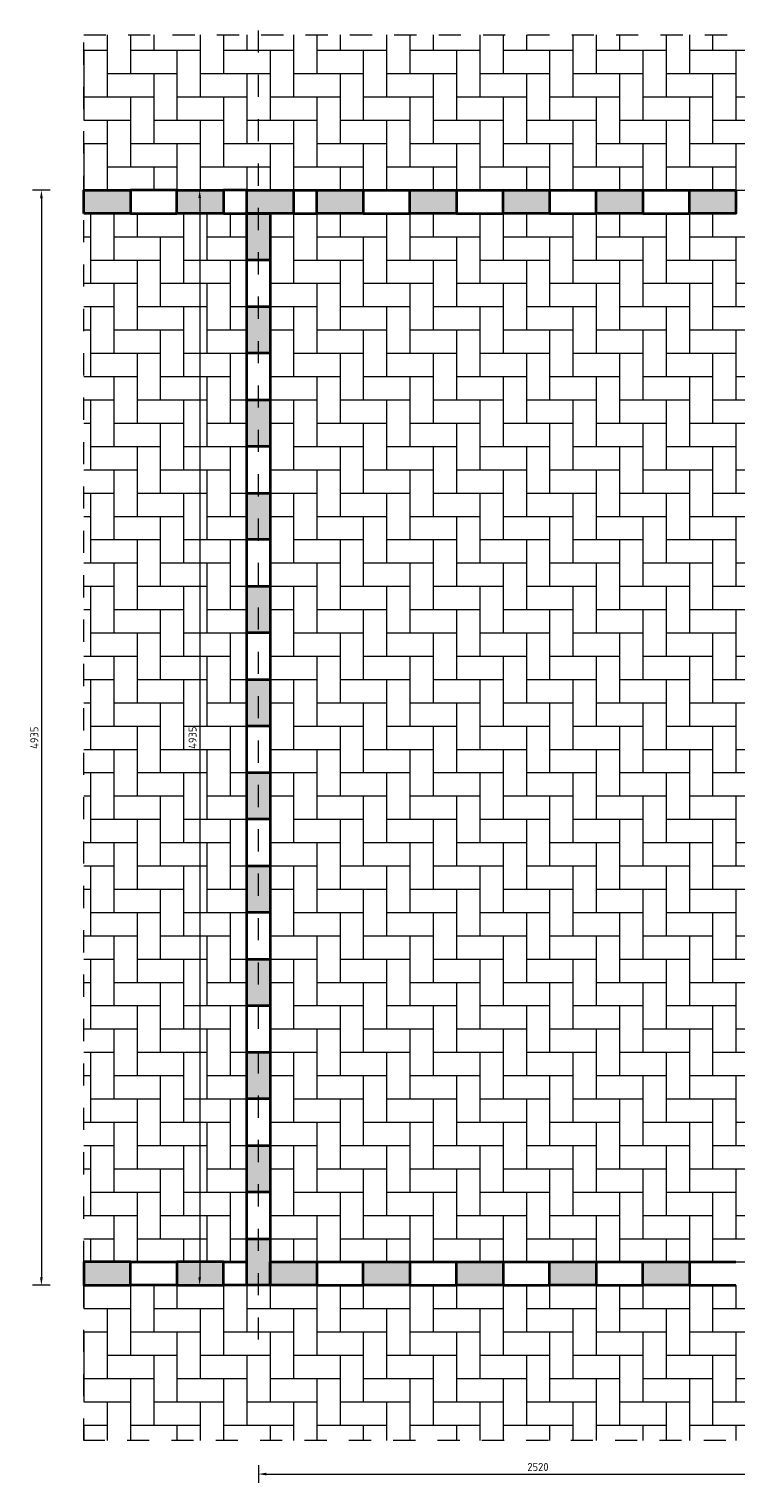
# Model space of a CAD drawing. Header units: metres. Extents: x 97967 to 197304, y 436003 to 872588.
# Tile 14 of 15: x 98655.95 to 98659.14, y 436295.37 to 436301.92. Entities that reach past the tile are written whole.
import ezdxf

# ---------------------------------------------------------------- set-up
doc = ezdxf.new("R2010")
doc.units = ezdxf.units.M
doc.linetypes.add('ZZ-AFBREEK-SO', pattern=[7, 4, -1, 1, -1])
for name, color, linetype, lineweight in [('B-RO-OG-BEBOUWING-V', 254, 'Continuous', 18), ('N-WE-VH-M-20', 7, 'Continuous', 18), ('N-WE-VH-OPENVERHARDING_BETONSTRAATSTEEN-A', 3, 'Continuous', 18), ('N-WE-VH-OPENVERHARDING_BETONSTRAATSTEEN-G', 90, 'Continuous', 35), ('X-XX-AL-AFBREEKLIJN-G', 7, 'ZZ-AFBREEK-SO', 18)]:
    doc.layers.add(name, color=color, linetype=linetype, lineweight=lineweight)
doc.styles.add('NLCS-ISO-M20-T18', font='NLCS-ISO.ttf', dxfattribs={"height": 0.036})
doc.dimstyles.new('NLCS-M20-T18-PIJL_L3_H0', dxfattribs={"dimscale": 0.02, "dimtxt": 0.036, "dimasz": 1.8, "dimexe": 2, "dimexo": 2, "dimgap": 0.7, "dimtad": 1, "dimdec": 0, "dimlfac": 1000, "dimzin": 0, "dimdsep": 46, "dimtxsty": 'NLCS-ISO-M20-T18', "dimcen": 0, "dimdle": 2, "dimclrd": 256, "dimclre": 256, "dimclrt": 1, "dimadec": 0, "dimazin": 0, "dimtfac": 1, "dimtdec": 0, "dimtofl": 0, "dimtmove": 0, "dimatfit": 3, "dimfxl": 2, "dimfxlon": 1, "dimtfillclr": 256, "dimtolj": 1, "dimtzin": 0, "dimlwd": -1, "dimlwe": -1, "dimarcsym": 0})

# ---------------------------------------------------------------- blocks, each defined once
blk = doc.blocks.new('BSS')
at = {"layer": 'B-RO-OG-BEBOUWING-V', "ltscale": 0.2, "transparency": 33554687}
h = blk.add_hatch(color=9, dxfattribs=at)
h.dxf.hatch_style = 1
h.paths.add_polyline_path([(0.0525, 0.21), (-0.0525, 0.21), (-0.0525, 0), (0.0525, 0)])
at = {"layer": 'N-WE-VH-OPENVERHARDING_BETONSTRAATSTEEN-G', "ltscale": 0.2}
blk.add_lwpolyline([(-0.0525, 0.21), (0.0525, 0.21), (0.0525, 0), (-0.0525, 0)], close=True, dxfattribs=at)
blk = doc.blocks.new('*U116')
at = {"layer": 'N-WE-VH-OPENVERHARDING_BETONSTRAATSTEEN-G'}
blk.add_blockref('BSS', (0, -0.105), dxfattribs=at)
blk = doc.blocks.new('*U117')
at = {"layer": 'N-WE-VH-OPENVERHARDING_BETONSTRAATSTEEN-G', "color": 0, "linetype": 'ByBlock', "lineweight": -2, "transparency": 16777216}
for p in [(0, 0), (0, -0.42), (0, -0.84), (0, -1.26), (0, -1.68), (0, -2.1), (0, -2.52), (0, -2.94), (0, -3.36), (0, -3.78), (0, -4.2), (0, -4.62)]:
    blk.add_blockref('*U116', p, dxfattribs=at)
blk = doc.blocks.new('*D120')
at = {"layer": 'Defpoints', "color": 0, "ltscale": 0.2, "transparency": 16777216}
for p in [(98656.9871, 436295.6032), (98659.5071, 436295.6032), (98659.5071, 436295.4065)]:
    blk.add_point(p, dxfattribs=at)
at = {"layer": 'N-WE-VH-M-20', "ltscale": 0.2, "transparency": 16777216}
for p, q in [((98656.9871, 436295.4465), (98656.9871, 436295.3665)), ((98659.5071, 436295.4465), (98659.5071, 436295.3665)), ((98657.0231, 436295.4065), (98659.4711, 436295.4065))]:
    blk.add_line(p, q, dxfattribs=at)
for points in [[(98657.0231, 436295.4125), (98657.0231, 436295.4005), (98656.9871, 436295.4065)], [(98659.4711, 436295.4125), (98659.4711, 436295.4005), (98659.5071, 436295.4065)]]:
    blk.add_solid(points, dxfattribs=at)
at = {"layer": 'N-WE-VH-M-20', "color": 1, "ltscale": 0.2, "transparency": 16777216, "insert": (98658.2471, 436295.4385), "char_height": 0.036, "attachment_point": 5, "style": 'NLCS-ISO-M20-T18'}
blk.add_mtext('\\A1;2520', dxfattribs=at)
blk = doc.blocks.new('*D121')
at = {"layer": 'Defpoints', "color": 0, "ltscale": 0.2, "transparency": 16777216}
for p in [(98656.9998, 436301.1921), (98656.7221, 436296.2571), (98656.9998, 436296.2571)]:
    blk.add_point(p, dxfattribs=at)
at = {"layer": 'N-WE-VH-M-20', "ltscale": 0.2, "transparency": 16777216}
for p, q in [((98656.7621, 436301.1921), (98656.6821, 436301.1921)), ((98656.7221, 436301.1561), (98656.7221, 436296.2931)), ((98656.7621, 436296.2571), (98656.6821, 436296.2571))]:
    blk.add_line(p, q, dxfattribs=at)
for points in [[(98656.7161, 436301.1561), (98656.7281, 436301.1561), (98656.7221, 436301.1921)], [(98656.7161, 436296.2931), (98656.7281, 436296.2931), (98656.7221, 436296.2571)]]:
    blk.add_solid(points, dxfattribs=at)
at = {"layer": 'N-WE-VH-M-20', "color": 1, "ltscale": 0.2, "transparency": 16777216, "insert": (98656.6901, 436298.7246), "char_height": 0.036, "attachment_point": 5, "rotation": 90, "style": 'NLCS-ISO-M20-T18'}
blk.add_mtext('\\A1;4935', dxfattribs=at)
blk = doc.blocks.new('*D134')
at = {"layer": 'Defpoints', "color": 0, "ltscale": 0.2, "transparency": 16777216}
for p in [(98656.1996, 436301.1918), (98656.0086, 436296.2571), (98656.1996, 436296.2571)]:
    blk.add_point(p, dxfattribs=at)
at = {"layer": 'N-WE-VH-M-20', "ltscale": 0.2, "transparency": 16777216}
for p, q in [((98656.0486, 436301.1918), (98655.9686, 436301.1918)), ((98656.0086, 436301.1558), (98656.0086, 436296.2931)), ((98656.0486, 436296.2571), (98655.9686, 436296.2571))]:
    blk.add_line(p, q, dxfattribs=at)
for points in [[(98656.0026, 436301.1558), (98656.0146, 436301.1558), (98656.0086, 436301.1918)], [(98656.0026, 436296.2931), (98656.0146, 436296.2931), (98656.0086, 436296.2571)]]:
    blk.add_solid(points, dxfattribs=at)
at = {"layer": 'N-WE-VH-M-20', "color": 1, "ltscale": 0.2, "transparency": 16777216, "insert": (98655.9766, 436298.7245), "char_height": 0.036, "attachment_point": 5, "rotation": 90, "style": 'NLCS-ISO-M20-T18'}
blk.add_mtext('\\A1;4935', dxfattribs=at)

msp = doc.modelspace()

# ---------------------------------------------------------------- hatches: boundary and pattern name
at = {"layer": 'N-WE-VH-OPENVERHARDING_BETONSTRAATSTEEN-A', "ltscale": 0.2, "transparency": 33554687}
h = msp.add_hatch(dxfattribs=at)
h.set_pattern_fill('AVH-BSS_KEIFORMAAT_ELLEBOOG', color=3, pattern_type=2)
h.set_pattern_definition([(0, (98656.19962, 436301.19207), (0.105, 0.105), [0.315, -0.105]), (270, (98656.19962, 436301.40207), (0.105, 0.105), [0.315, -0.105])])
h.paths.add_polyline_path([(98656.1996, 436301.1921), (98660.2946, 436301.1921), (98660.2946, 436301.8918), (98656.1996, 436301.8918)])
h = msp.add_hatch(dxfattribs=at)
h.set_pattern_fill('AVH-BSS_KEIFORMAAT_ELLEBOOG', color=3, pattern_type=2)
h.set_pattern_definition([(0, (98659.48462, 436301.19207), (0.105, 0.105), [0.315, -0.105]), (270, (98659.48462, 436301.40207), (0.105, 0.105), [0.315, -0.105])])
h.paths.add_polyline_path([(98656.9346, 436296.3621), (98656.1996, 436296.3621), (98656.1996, 436301.0871), (98656.9346, 436301.0871)])
h = msp.add_hatch(dxfattribs=at)
h.set_pattern_fill('AVH-BSS_KEIFORMAAT_ELLEBOOG', color=3, pattern_type=2)
h.set_pattern_definition([(0, (98657.03962, 436301.19207), (0.105, 0.105), [0.315, -0.105]), (270, (98657.03962, 436301.40207), (0.105, 0.105), [0.315, -0.105])])
h.paths.add_polyline_path([(98657.0396, 436296.3621), (98659.4546, 436296.3621), (98659.4546, 436301.0871), (98657.0396, 436301.0871)])
h = msp.add_hatch(dxfattribs=at)
h.set_pattern_fill('AVH-BSS_KEIFORMAAT_ELLEBOOG', color=3, pattern_type=2)
h.set_pattern_definition([(0, (98656.19962, 436296.25707), (0.105, 0.105), [0.315, -0.105]), (270, (98656.19962, 436296.46707), (0.105, 0.105), [0.315, -0.105])])
h.paths.add_polyline_path([(98656.1996, 436295.5571), (98660.2946, 436295.5571), (98660.2946, 436296.2571), (98656.1996, 436296.2571)])

# ---------------------------------------------------------------- linework, layer by layer
at = {"layer": 'N-WE-VH-OPENVERHARDING_BETONSTRAATSTEEN-G', "ltscale": 0.2}
for p, q in [((98657.1446, 436301.1921), (98657.2496, 436301.1921)), ((98657.4596, 436301.1921), (98657.6696, 436301.1921)), ((98657.8796, 436301.1921), (98658.0896, 436301.1921)), ((98658.2996, 436301.1921), (98658.5096, 436301.1921)), ((98658.7196, 436301.1921), (98658.9296, 436301.1921)), ((98657.1446, 436301.0871), (98657.2496, 436301.0871)), ((98657.4596, 436301.0871), (98657.6696, 436301.0871)), ((98657.8796, 436301.0871), (98658.0896, 436301.0871)), ((98658.2996, 436301.0871), (98658.5096, 436301.0871)), ((98658.7196, 436301.0871), (98658.9296, 436301.0871)), ((98656.9346, 436300.6671), (98656.9346, 436300.8771)), ((98657.0396, 436300.8771), (98657.0396, 436300.6671)), ((98656.9346, 436300.2471), (98656.9346, 436300.4571)), ((98657.0396, 436300.4571), (98657.0396, 436300.2471)), ((98656.9346, 436299.8271), (98656.9346, 436300.0371)), ((98657.0396, 436300.0371), (98657.0396, 436299.8271)), ((98656.9346, 436299.4071), (98656.9346, 436299.6171)), ((98657.0396, 436299.6171), (98657.0396, 436299.4071)), ((98656.9346, 436298.9871), (98656.9346, 436299.1971)), ((98657.0396, 436299.1971), (98657.0396, 436298.9871)), ((98656.9346, 436298.5671), (98656.9346, 436298.7771)), ((98657.0396, 436298.7771), (98657.0396, 436298.5671)), ((98656.9346, 436298.1471), (98656.9346, 436298.3571)), ((98657.0396, 436298.3571), (98657.0396, 436298.1471)), ((98656.9346, 436297.7271), (98656.9346, 436297.9371)), ((98657.0396, 436297.9371), (98657.0396, 436297.7271)), ((98656.9346, 436297.3071), (98656.9346, 436297.5171)), ((98657.0396, 436297.5171), (98657.0396, 436297.3071)), ((98656.9346, 436296.8871), (98656.9346, 436297.0971)), ((98657.0396, 436297.0971), (98657.0396, 436296.8871)), ((98656.9346, 436296.4671), (98656.9346, 436296.6771)), ((98657.0396, 436296.6771), (98657.0396, 436296.4671))]:
    msp.add_line(p, q, dxfattribs=at)
for points in [[(98656.6196, 436301.1918), (98656.4096, 436301.1918)], [(98656.9346, 436301.1918), (98656.8296, 436301.1918)], [(98656.4096, 436301.0868), (98656.6196, 436301.0868)], [(98656.8296, 436301.0868), (98656.9346, 436301.0871)], [(98656.4096, 436296.3621), (98656.6196, 436296.3621)], [(98656.8296, 436296.3621), (98656.9346, 436296.3621)], [(98657.2496, 436296.3621), (98657.4596, 436296.3621)], [(98657.6696, 436296.3621), (98657.8796, 436296.3621)], [(98658.0896, 436296.3621), (98658.2996, 436296.3621)], [(98658.5096, 436296.3621), (98658.7196, 436296.3621)], [(98658.9296, 436296.3621), (98659.1396, 436296.3621)], [(98656.6196, 436296.2571), (98656.4096, 436296.2571)], [(98656.9346, 436296.2571), (98656.8296, 436296.2571)], [(98657.2496, 436296.2571), (98657.4596, 436296.2571)], [(98657.6696, 436296.2571), (98657.8796, 436296.2571)], [(98658.0896, 436296.2571), (98658.2996, 436296.2571)], [(98658.5096, 436296.2571), (98658.7196, 436296.2571)], [(98658.9296, 436296.2571), (98659.1396, 436296.2571)]]:
    msp.add_lwpolyline(points, dxfattribs=at)
at = {"layer": 'X-XX-AL-AFBREEKLIJN-G', "ltscale": 0.02}
msp.add_line((98656.9871, 436296.0121), (98656.9871, 436301.9178), dxfattribs=at)
msp.add_lwpolyline([(98656.1996, 436295.5571), (98656.1996, 436301.8918), (98660.2946, 436301.8918), (98660.2946, 436295.5571), (98656.1996, 436295.5571)], dxfattribs=at)

# ---------------------------------------------------------------- block references
at = {"layer": 'N-WE-VH-OPENVERHARDING_BETONSTRAATSTEEN-G'}
for p, rotation in [((98656.4096, 436301.1393), 90.00000000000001), ((98656.8296, 436301.1393), 90.00000000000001), ((98656.9346, 436301.1396), 270), ((98657.2496, 436301.1396), 270), ((98657.6696, 436301.1396), 270), ((98658.0896, 436301.1396), 270), ((98658.5096, 436301.1396), 270), ((98658.9296, 436301.1396), 270), ((98657.0396, 436296.3096), 270), ((98657.4596, 436296.3096), 270), ((98657.8796, 436296.3096), 270), ((98658.2996, 436296.3096), 270), ((98658.7196, 436296.3096), 270)]:
    msp.add_blockref('BSS', p, dxfattribs=dict(at, rotation=rotation))
msp.add_blockref('*U117', (98656.9871, 436300.9821), dxfattribs=at)
at = {"layer": 'N-WE-VH-OPENVERHARDING_BETONSTRAATSTEEN-G', "xscale": -1, "rotation": 90}
for p in [(98656.4096, 436296.3096), (98656.8296, 436296.3096)]:
    msp.add_blockref('BSS', p, dxfattribs=at)

# ---------------------------------------------------------------- dimensions: what is measured, and where the dimension line sits
at = {"layer": 'N-WE-VH-M-20', "ltscale": 0.2}
for base, p1, p2, picture, middle in [((98656.0086, 436296.2571), (98656.1996, 436301.1918), (98656.1996, 436296.2571), '*D134', (98655.9766, 436298.7245)), ((98656.7221, 436296.2571), (98656.9998, 436301.1921), (98656.9998, 436296.2571), '*D121', (98656.6901, 436298.7246))]:
    dim = msp.add_linear_dim(base=base, p1=p1, p2=p2, angle=90, dimstyle='NLCS-M20-T18-PIJL_L3_H0', dxfattribs=at)
    dim.commit()
    dim.dimension.update_dxf_attribs({"geometry": picture, "text_midpoint": middle})
dim = msp.add_linear_dim(base=(98659.5071, 436295.4065), p1=(98656.9871, 436295.6032), p2=(98659.5071, 436295.6032), dimstyle='NLCS-M20-T18-PIJL_L3_H0', dxfattribs=at)
dim.commit()
dim.dimension.update_dxf_attribs({"geometry": '*D120', "text_midpoint": (98658.2471, 436295.4385)})

doc.saveas('drawing.dxf')
